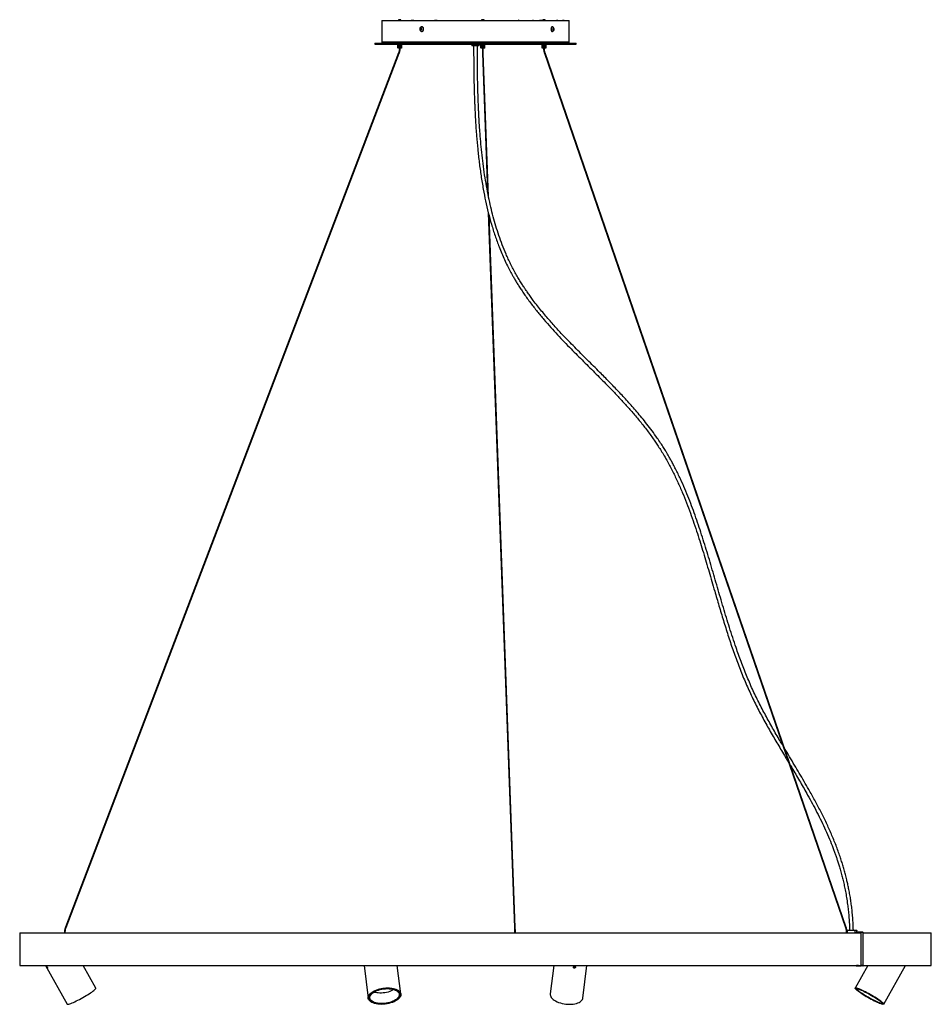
# Model space of a CAD drawing. Header units: millimetres. Extents: x 688 to 4438, y 540 to 4181.
# Tile 1 of 4: x 688 to 2161, y 540 to 2130. Entities that reach past the tile are written whole.
import ezdxf

# ---------------------------------------------------------------- set-up
doc = ezdxf.new("R2010")
doc.units = ezdxf.units.MM
doc.header["$LTSCALE"] = 20

msp = doc.modelspace()

# ---------------------------------------------------------------- linework, layer by layer
at = {"color": 7, "linetype": 'Continuous', "lineweight": 25}
for p, q in [((1273.3, 2128.6), (1273.3, 2093.8)), ((1273.3, 2128.6), (1548.9, 2128.6)), ((1277.9, 2128.7), (1277.9, 2128.6)), ((1277.9, 2128.7), (1320.7, 2128.7)), ((1300.4, 2129.7), (1300.4, 2128.7)), ((1300.6, 2129.7), (1300.4, 2129.7)), ((1304.4, 2129.7), (1300.6, 2129.7)), ((1304.4, 2128.7), (1304.4, 2129.7)), ((1320.7, 2128.7), (1363, 2128.7)), ((1335.4, 2114.5), (1336, 2115.8)), ((1336, 2115.8), (1337.1, 2115.9)), ((1336.7, 2115.8), (1336, 2115.8)), ((1336.2, 2114.5), (1336.4, 2115.1)), ((1336.4, 2115.1), (1336.7, 2115.8)), ((1336.7, 2115.8), (1337.2, 2115.8)), ((1337.1, 2115.9), (1337.8, 2114.7)), ((1337.9, 2118.4), (1337.7, 2118.4)), ((1363, 2128.7), (1358.5, 2128.6)), ((1363, 2128.7), (1528.4, 2128.7)), ((1434.6, 2129.7), (1434.6, 2128.7)), ((1438.6, 2129.7), (1434.6, 2129.7)), ((1438.6, 2128.7), (1438.6, 2129.7)), ((1494.9, 2128.8), (1494.5, 2128.8)), ((1494.5, 2128.8), (1494.5, 2128.7)), ((1494.9, 2128.8), (1494.9, 2128.7)), ((1495.1, 2128.7), (1494.9, 2128.8)), ((1517.5, 2128.8), (1517.4, 2128.7)), ((1517.9, 2128.8), (1517.5, 2128.8)), ((1517.9, 2128.8), (1517.9, 2128.7)), ((1518, 2128.7), (1517.9, 2128.8)), ((1528.4, 2128.7), (1558, 2128.7)), ((1533.4, 2129.7), (1533.4, 2128.7)), ((1537, 2129.7), (1533.4, 2129.7)), ((1537.4, 2129.7), (1537, 2129.7)), ((1537.4, 2128.7), (1537.4, 2129.7)), ((1548.9, 2128.6), (1576.3, 2128.6)), ((1549.2, 2118.4), (1548.9, 2118.4)), ((1549.9, 2114.2), (1550.1, 2115.6)), ((1550.1, 2115.6), (1550.9, 2116)), ((1550.1, 2115.4), (1550.1, 2115.5)), ((1550.1, 2115.5), (1550.1, 2115.4)), ((1550.1, 2115.4), (1550.4, 2114.9)), ((1550.9, 2116), (1551.5, 2114.9)), ((1558, 2128.7), (1555.9, 2128.6)), ((1558, 2128.7), (1565, 2128.7)), ((1565, 2128.7), (1565.1, 2128.7)), ((1565, 2128.6), (1565, 2128.7)), ((1565.1, 2128.6), (1565.1, 2128.7)), ((1567.9, 2128.7), (1565.1, 2128.7)), ((1567.9, 2128.7), (1571.5, 2128.7)), ((1567.9, 2128.6), (1567.9, 2128.7)), ((1571.5, 2128.7), (1571.6, 2128.7)), ((1571.5, 2128.7), (1571.5, 2128.6)), ((1571.6, 2128.6), (1571.6, 2128.7)), ((1576.3, 2093.8), (1576.3, 2128.6)), ((1336.1, 2113.3), (1335.4, 2114.5)), ((1336.2, 2114.5), (1335.4, 2114.5)), ((1337.3, 2113.4), (1336.1, 2113.3)), ((1336.5, 2113.9), (1336.2, 2114.5)), ((1336.8, 2113.3), (1336.5, 2113.9)), ((1337.8, 2114.7), (1337.3, 2113.4)), ((1337.7, 2110.8), (1337.9, 2110.8)), ((1548.9, 2110.8), (1549.2, 2110.8)), ((1550.5, 2113.2), (1549.9, 2114.2)), ((1550.3, 2114.2), (1550.2, 2113.6)), ((1550.4, 2114.9), (1550.3, 2114.2)), ((1550.3, 2113.5), (1551.3, 2113.5)), ((1550.4, 2114.9), (1551.5, 2114.9)), ((1551.3, 2113.5), (1550.5, 2113.2)), ((1551.5, 2114.9), (1551.3, 2113.5)), ((1262.3, 2091.6), (1262.3, 2090.4)), ((1262.3, 2091.6), (1557.9, 2091.6)), ((1262.3, 2090.4), (1557.9, 2090.4)), ((1273.3, 2093.8), (1548.9, 2093.8)), ((1299.4, 2090.4), (1299.4, 2084.1)), ((1299.4, 2084.1), (1299.4, 2090.4)), ((1299.4, 2084.1), (1299.6, 2083.9)), ((1299.6, 2083.9), (1299.4, 2084.1)), ((1299.4, 2084.1), (1299.5, 2084.1)), ((1299.5, 2090.4), (1299.5, 2084.1)), ((1299.5, 2084.1), (1299.5, 2090.4)), ((1299.5, 2084.1), (1299.7, 2083.9)), ((1299.7, 2083.9), (1299.5, 2084.1)), ((1299.5, 2084.1), (1299.6, 2084.1)), ((1299.6, 2084.1), (1299.6, 2090.4)), ((1299.6, 2084.1), (1299.9, 2083.9)), ((1299.6, 2084), (1299.8, 2083.7)), ((1299.8, 2090.4), (1299.8, 2084.1)), ((1299.9, 2083.9), (1299.8, 2084.1)), ((1299.8, 2084.1), (1299.9, 2084.1)), ((1305, 2083.7), (1299.8, 2083.7)), ((1299.9, 2084.1), (1299.9, 2090.4)), ((1299.9, 2084.1), (1300.1, 2083.9)), ((1300.1, 2090.4), (1300.1, 2084.1)), ((1300.1, 2084.1), (1300.2, 2084.1)), ((1300.1, 2083.9), (1300.1, 2084.1)), ((1300.2, 2084.1), (1300.2, 2090.4)), ((1300.2, 2084.1), (1300.5, 2083.9)), ((1300.5, 2090.4), (1300.5, 2084.1)), ((1300.5, 2090.4), (1300.5, 2083.9)), ((1300.5, 2083.9), (1300.5, 2084.1)), ((1300.5, 2084.1), (1300.6, 2084.1)), ((1300.6, 2084.1), (1300.6, 2090.4)), ((1300.6, 2084.1), (1300.9, 2083.9)), ((1300.9, 2090.4), (1300.9, 2083.9)), ((1300.9, 2083.9), (1301, 2084.1)), ((1301, 2090.4), (1301, 2084.1)), ((1301, 2084.1), (1301.1, 2084.1)), ((1301.1, 2084.1), (1301.1, 2090.4)), ((1301.1, 2084.1), (1301.4, 2083.9)), ((1301.4, 2090.4), (1301.4, 2083.9)), ((1301.4, 2083.9), (1301.5, 2084.1)), ((1301.5, 2090.4), (1301.5, 2084.1)), ((1301.5, 2084.1), (1301.7, 2084.1)), ((1301.7, 2084.1), (1301.7, 2090.4)), ((1301.7, 2084.1), (1301.9, 2083.9)), ((1301.8, 2083.7), (1301.8, 2083.6)), ((1301.9, 2083.6), (1301.8, 2083.6)), ((1301.9, 2090.4), (1301.9, 2083.9)), ((1301.9, 2083.9), (1302.1, 2084.1)), ((1303, 2083.6), (1301.9, 2083.6)), ((1302.1, 2090.4), (1302.1, 2084.1)), ((1302.1, 2084.1), (1302.3, 2084.1)), ((1302.3, 2084.1), (1302.3, 2090.4)), ((1302.3, 2084.1), (1302.5, 2083.9)), ((1302.5, 2090.4), (1302.5, 2083.9)), ((1302.5, 2083.9), (1302.7, 2084.1)), ((1302.7, 2090.4), (1302.7, 2084.1)), ((1302.7, 2084.1), (1302.9, 2084.1)), ((1302.9, 2084.1), (1302.9, 2090.4)), ((1302.9, 2084.1), (1303, 2083.9)), ((1303, 2090.4), (1303, 2083.9)), ((1303, 2083.9), (1303.3, 2084.1)), ((1303, 2083.6), (1303, 2083.7)), ((1303.3, 2090.4), (1303.3, 2084.1)), ((1303.3, 2084.1), (1303.4, 2084.1)), ((1303.4, 2084.1), (1303.4, 2090.4)), ((1303.4, 2084.1), (1303.5, 2083.9)), ((1303.5, 2090.4), (1303.5, 2083.9)), ((1303.5, 2083.9), (1303.8, 2084.1)), ((1303.8, 2090.4), (1303.8, 2084.1)), ((1303.8, 2084.1), (1304, 2084.1)), ((1304, 2084.1), (1304, 2090.4)), ((1304, 2090.4), (1304, 2083.9)), ((1304, 2084.1), (1304, 2083.9)), ((1304, 2083.9), (1304.3, 2084.1)), ((1304.3, 2090.4), (1304.3, 2084.1)), ((1304.3, 2084.1), (1304.4, 2084.1)), ((1304.4, 2084.1), (1304.4, 2090.4)), ((1304.4, 2084.1), (1304.4, 2083.9)), ((1304.4, 2083.9), (1304.7, 2084.1)), ((1304.7, 2090.4), (1304.7, 2084.1)), ((1304.7, 2084.1), (1304.8, 2084.1)), ((1304.8, 2084.1), (1304.8, 2090.4)), ((1304.8, 2084.1), (1304.8, 2083.9)), ((1304.8, 2083.9), (1305.1, 2084.1)), ((1305.1, 2084.1), (1305, 2083.9)), ((1305, 2083.9), (1305.3, 2084.1)), ((1305, 2083.7), (1305.3, 2084)), ((1305.1, 2090.4), (1305.1, 2084.1)), ((1305.1, 2084.1), (1305.1, 2090.4)), ((1305.1, 2084.1), (1305.1, 2084.1)), ((1305.3, 2084.1), (1305.2, 2083.9)), ((1305.2, 2083.9), (1305.4, 2084.1)), ((1305.3, 2090.4), (1305.3, 2084.1)), ((1305.3, 2084.1), (1305.3, 2090.4)), ((1305.3, 2084.1), (1305.3, 2084.1)), ((1305.4, 2084.1), (1305.3, 2084)), ((1305.4, 2090.4), (1305.4, 2084.1)), ((1305.4, 2084.1), (1305.4, 2090.4)), ((1305.4, 2084.1), (1305.4, 2084.1)), ((1418.8, 2090.4), (1418.8, 2087.4)), ((1430.8, 2087.4), (1418.8, 2087.4)), ((1430.8, 2087.4), (1430.8, 2090.4)), ((1433.6, 2084.1), (1433.6, 2090.4)), ((1433.6, 2090.4), (1433.6, 2084.1)), ((1433.6, 2084.1), (1433.6, 2090.4)), ((1433.6, 2084.1), (1434, 2083.7)), ((1433.6, 2084.1), (1433.8, 2083.9)), ((1433.8, 2083.9), (1433.6, 2084.1)), ((1433.6, 2084.1), (1433.6, 2084.1)), ((1433.6, 2084.1), (1433.9, 2083.9)), ((1433.7, 2090.4), (1433.7, 2084.1)), ((1433.9, 2083.9), (1433.7, 2084.1)), ((1433.7, 2084.1), (1433.8, 2084.1)), ((1433.8, 2084.1), (1433.8, 2090.4)), ((1433.8, 2084.1), (1434.1, 2083.9)), ((1434, 2090.4), (1434, 2084.1)), ((1434.1, 2083.9), (1434, 2084.1)), ((1434, 2084.1), (1434.1, 2084.1)), ((1436.3, 2083.7), (1434, 2083.7)), ((1434.1, 2084.1), (1434.1, 2090.4)), ((1434.1, 2084.1), (1434.4, 2083.9)), ((1434.3, 2090.4), (1434.3, 2084.1)), ((1434.4, 2083.9), (1434.3, 2084.1)), ((1434.3, 2084.1), (1434.5, 2084.1)), ((1434.5, 2084.1), (1434.5, 2090.4)), ((1434.5, 2084.1), (1434.7, 2083.9)), ((1434.7, 2090.4), (1434.7, 2083.9)), ((1434.7, 2083.9), (1434.8, 2084.1)), ((1434.8, 2090.4), (1434.8, 2084.1)), ((1434.8, 2084.1), (1434.9, 2084.1)), ((1434.9, 2084.1), (1434.9, 2090.4)), ((1434.9, 2084.1), (1435.2, 2083.9)), ((1435.2, 2090.4), (1435.2, 2083.9)), ((1435.2, 2083.9), (1435.3, 2084.1)), ((1435.3, 2090.4), (1435.3, 2084.1)), ((1435.3, 2084.1), (1435.4, 2084.1)), ((1435.4, 2084.1), (1435.4, 2090.4)), ((1435.4, 2084.1), (1435.7, 2083.9)), ((1435.7, 2090.4), (1435.7, 2083.9)), ((1435.7, 2083.9), (1435.8, 2084.1)), ((1435.8, 2090.4), (1435.8, 2084.1)), ((1435.8, 2084.1), (1436, 2084.1)), ((1436, 2084.1), (1436, 2090.4)), ((1436, 2084.1), (1436.2, 2083.9)), ((1436, 2083.7), (1436, 2083.6)), ((1437.2, 2083.6), (1436, 2083.6)), ((1436.2, 2090.4), (1436.2, 2083.9)), ((1436.2, 2083.9), (1436.4, 2084.1)), ((1439.2, 2083.7), (1436.3, 2083.7)), ((1436.4, 2090.4), (1436.4, 2084.1)), ((1436.4, 2084.1), (1436.6, 2084.1)), ((1436.6, 2084.1), (1436.6, 2090.4)), ((1436.6, 2084.1), (1436.8, 2083.9)), ((1436.8, 2090.4), (1436.8, 2083.9)), ((1436.8, 2083.9), (1437, 2084.1)), ((1437, 2090.4), (1437, 2084.1)), ((1437, 2084.1), (1437.2, 2084.1)), ((1437.2, 2084.1), (1437.2, 2090.4)), ((1437.2, 2084.1), (1437.3, 2083.9)), ((1437.2, 2083.6), (1437.2, 2083.7)), ((1437.3, 2090.4), (1437.3, 2083.9)), ((1437.3, 2083.9), (1437.6, 2084.1)), ((1437.6, 2090.4), (1437.6, 2084.1)), ((1437.6, 2084.1), (1437.7, 2084.1)), ((1437.7, 2084.1), (1437.7, 2090.4)), ((1437.7, 2084.1), (1437.8, 2083.9)), ((1437.8, 2090.4), (1437.8, 2083.9)), ((1437.8, 2083.9), (1438.1, 2084.1)), ((1438.1, 2090.4), (1438.1, 2084.1)), ((1438.1, 2084.1), (1438.3, 2084.1)), ((1438.3, 2084.1), (1438.3, 2090.4)), ((1438.3, 2090.4), (1438.3, 2083.9)), ((1438.3, 2084.1), (1438.3, 2083.9)), ((1438.3, 2083.9), (1438.6, 2084.1)), ((1438.6, 2090.4), (1438.6, 2084.1)), ((1438.6, 2084.1), (1438.7, 2084.1)), ((1438.7, 2084.1), (1438.7, 2090.4)), ((1438.7, 2084.1), (1438.7, 2083.9)), ((1438.7, 2083.9), (1439, 2084.1)), ((1439, 2090.4), (1439, 2084.1)), ((1439, 2084.1), (1439.1, 2084.1)), ((1439.1, 2084.1), (1439, 2083.9)), ((1439, 2083.9), (1439.3, 2084.1)), ((1439.1, 2084.1), (1439.1, 2090.4)), ((1439.2, 2083.7), (1439.6, 2084.1)), ((1439.3, 2084.1), (1439.2, 2083.9)), ((1439.2, 2083.9), (1439.5, 2084.1)), ((1439.3, 2090.4), (1439.3, 2084.1)), ((1439.3, 2084.1), (1439.3, 2090.4)), ((1439.3, 2084.1), (1439.3, 2084.1)), ((1439.5, 2084.1), (1439.3, 2083.9)), ((1439.3, 2083.9), (1439.5, 2084.1)), ((1439.5, 2090.4), (1439.5, 2084.1)), ((1439.5, 2084.1), (1439.5, 2090.4)), ((1439.5, 2090.4), (1439.5, 2084.1)), ((1439.5, 2084.1), (1439.5, 2084.1)), ((1439.5, 2084.1), (1439.6, 2084.1)), ((1439.6, 2084.1), (1439.6, 2090.4)), ((1532.4, 2090.4), (1532.4, 2084.1)), ((1532.4, 2084.1), (1532.4, 2090.4)), ((1532.4, 2090.4), (1532.4, 2084.1)), ((1532.4, 2084.1), (1532.8, 2083.7)), ((1532.4, 2084.1), (1532.4, 2084.1)), ((1532.4, 2084.1), (1532.4, 2084.1)), ((1532.4, 2084.1), (1532.6, 2083.9)), ((1532.6, 2083.9), (1532.4, 2084.1)), ((1532.4, 2084.1), (1532.5, 2084.1)), ((1532.5, 2084.1), (1532.5, 2090.4)), ((1532.5, 2084.1), (1532.7, 2083.9)), ((1532.6, 2090.4), (1532.6, 2084.1)), ((1532.7, 2083.9), (1532.6, 2084.1)), ((1532.6, 2084.1), (1532.7, 2084.1)), ((1532.7, 2084.1), (1532.7, 2090.4)), ((1532.7, 2084.1), (1533, 2083.9)), ((1538, 2083.7), (1532.8, 2083.7)), ((1532.9, 2090.4), (1532.9, 2084.1)), ((1533, 2083.9), (1532.9, 2084.1)), ((1532.9, 2084.1), (1533, 2084.1)), ((1533, 2084.1), (1533, 2090.4)), ((1533, 2084.1), (1533.3, 2083.9)), ((1533.3, 2090.4), (1533.3, 2084.1)), ((1533.3, 2083.9), (1533.3, 2084.1)), ((1533.3, 2084.1), (1533.4, 2084.1)), ((1533.4, 2084.1), (1533.4, 2090.4)), ((1533.4, 2084.1), (1533.7, 2083.9)), ((1533.7, 2090.4), (1533.7, 2084.1)), ((1533.7, 2090.4), (1533.7, 2083.9)), ((1533.7, 2083.9), (1533.7, 2084.1)), ((1533.7, 2084.1), (1533.9, 2084.1)), ((1533.9, 2084.1), (1533.9, 2090.4)), ((1533.9, 2084.1), (1534.2, 2083.9)), ((1534.2, 2090.4), (1534.2, 2083.9)), ((1534.2, 2083.9), (1534.3, 2084.1)), ((1534.3, 2090.4), (1534.3, 2084.1)), ((1534.3, 2084.1), (1534.5, 2084.1)), ((1534.5, 2084.1), (1534.5, 2090.4)), ((1534.5, 2084.1), (1534.7, 2083.9)), ((1534.7, 2090.4), (1534.7, 2083.9)), ((1534.7, 2083.9), (1534.8, 2084.1)), ((1534.8, 2090.4), (1534.8, 2084.1)), ((1534.8, 2084.1), (1535, 2084.1)), ((1534.8, 2083.7), (1534.8, 2083.6)), ((1535.9, 2083.6), (1534.8, 2083.6)), ((1535, 2084.1), (1535, 2090.4)), ((1535, 2084.1), (1535.2, 2083.9)), ((1535.2, 2090.4), (1535.2, 2083.9)), ((1535.2, 2083.9), (1535.4, 2084.1)), ((1535.4, 2090.4), (1535.4, 2084.1)), ((1535.4, 2084.1), (1535.6, 2084.1)), ((1535.6, 2084.1), (1535.6, 2090.4)), ((1535.6, 2084.1), (1535.8, 2083.9)), ((1535.8, 2090.4), (1535.8, 2083.9)), ((1535.8, 2083.9), (1536, 2084.1)), ((1536, 2083.6), (1535.9, 2083.6)), ((1536, 2090.4), (1536, 2084.1)), ((1536, 2084.1), (1536.2, 2084.1)), ((1536, 2083.6), (1536, 2083.7)), ((1536.2, 2084.1), (1536.2, 2090.4)), ((1536.2, 2084.1), (1536.3, 2083.9)), ((1536.3, 2090.4), (1536.3, 2083.9)), ((1536.3, 2083.9), (1536.6, 2084.1)), ((1536.6, 2090.4), (1536.6, 2084.1)), ((1536.6, 2084.1), (1536.7, 2084.1)), ((1536.7, 2084.1), (1536.7, 2090.4)), ((1536.7, 2084.1), (1536.8, 2083.9)), ((1536.8, 2090.4), (1536.8, 2083.9)), ((1536.8, 2083.9), (1537.1, 2084.1)), ((1537.1, 2090.4), (1537.1, 2084.1)), ((1537.1, 2084.1), (1537.2, 2084.1)), ((1537.2, 2084.1), (1537.2, 2090.4)), ((1537.2, 2090.4), (1537.2, 2083.9)), ((1537.2, 2084.1), (1537.2, 2083.9)), ((1537.2, 2083.9), (1537.5, 2084.1)), ((1537.5, 2090.4), (1537.5, 2084.1)), ((1537.5, 2084.1), (1537.7, 2084.1)), ((1537.7, 2084.1), (1537.6, 2083.9)), ((1537.6, 2083.9), (1537.9, 2084.1)), ((1537.7, 2084.1), (1537.7, 2090.4)), ((1537.9, 2090.4), (1537.9, 2084.1)), ((1537.9, 2084.1), (1538, 2084.1)), ((1538, 2084.1), (1537.9, 2083.9)), ((1537.9, 2083.9), (1538.2, 2084.1)), ((1538, 2084.1), (1538, 2090.4)), ((1538, 2083.7), (1538.3, 2084.1)), ((1538.2, 2084.1), (1538.1, 2083.9)), ((1538.1, 2083.9), (1538.3, 2084.1)), ((1538.2, 2090.4), (1538.2, 2084.1)), ((1538.2, 2084.1), (1538.2, 2090.4)), ((1538.2, 2084.1), (1538.2, 2084.1)), ((1538.4, 2084.1), (1538.2, 2083.9)), ((1538.2, 2083.9), (1538.4, 2084.1)), ((1538.3, 2090.4), (1538.3, 2084.1)), ((1538.3, 2084.1), (1538.4, 2084.1)), ((1538.4, 2084.1), (1538.4, 2090.4)), ((1538.4, 2090.4), (1538.4, 2084.1)), ((1548.9, 2093.8), (1576.3, 2093.8)), ((1557.9, 2091.6), (1587.3, 2091.6)), ((1557.9, 2090.4), (1587.3, 2090.4)), ((1587.3, 2090.4), (1587.3, 2091.6)), ((1300.5, 2076.1), (762.2, 663.9)), ((763.3, 663.4), (1301.6, 2075.7)), ((1436.1, 2075.9), (1444.3, 1851.8)), ((1445.8, 1844.1), (1437.3, 2075.9)), ((1536.1, 2075.7), (2022.6, 663.4)), ((2023.7, 663.8), (1537.2, 2076.1)), ((1445.5, 1818), (1487.8, 663.6)), ((1489, 663.7), (1446.9, 1812.9)), ((688.3, 655), (688.3, 602.4)), ((688.3, 655), (2047.8, 655)), ((688.5, 655.2), (2047.8, 655.2)), ((760.8, 655.9), (760.8, 655.2)), ((760.8, 655.9), (760.8, 655.9)), ((762, 655.9), (760.8, 655.9)), ((762, 655.2), (762, 655.9)), ((1488, 655.9), (1488, 655.2)), ((1489.2, 655.9), (1488, 655.9)), ((1489.2, 655.2), (1489.2, 655.9)), ((2023.8, 655.9), (2023.8, 655.2)), ((2024.9, 655.9), (2023.8, 655.9)), ((2025, 655.9), (2024.9, 655.9)), ((2025, 655.2), (2025, 655.9)), ((2025.4, 658.8), (2025.4, 655.2)), ((2037.7, 659.3), (2040.8, 659.3)), ((2041, 658.8), (2038.1, 658.8)), ((2038.1, 655.2), (2038.1, 658.8)), ((2040.2, 655.3), (2040, 655.3)), ((2040, 655.3), (2040, 655.2)), ((2043.4, 655.3), (2040.2, 655.3)), ((2040.2, 655.3), (2040.2, 655.2)), ((2040.4, 655.8), (2040.4, 655.5)), ((2047.6, 655.8), (2040.4, 655.8)), ((2047.6, 655.5), (2040.4, 655.5)), ((2041, 655.8), (2041, 658.8)), ((2043.4, 655.3), (2043.4, 655.2)), ((2047.6, 655.5), (2047.6, 655.8)), ((2050.8, 655.8), (2047.6, 655.8)), ((2047.8, 602.1), (2047.8, 655.3)), ((2048, 655.3), (2047.8, 655.3)), ((2048, 602.1), (2048, 655.3)), ((2051.2, 655.3), (2048, 655.3)), ((2051.2, 602.1), (2051.2, 655.3)), ((2051.2, 655.2), (2161.1, 655.2)), ((2051.2, 655), (2161.3, 655)), ((2161.3, 602.4), (2161.3, 655)), ((688.3, 602.4), (2047.8, 602.4)), ((688.5, 602.2), (2047.8, 602.2)), ((730, 602.2), (765.2, 539.8)), ((811.4, 565.8), (790.9, 602.2)), ((1244.7, 602.2), (1251.6, 549.4)), ((1304.1, 556.2), (1298.1, 602.2)), ((1551.4, 602.2), (1545.5, 556.2)), ((1598, 549.4), (1604.9, 602.2)), ((2058.7, 602.2), (2038.2, 565.8)), ((2040, 602.2), (2040, 602.1)), ((2040, 602.1), (2040.2, 602.1)), ((2040.2, 602.2), (2040.2, 602.1)), ((2043.4, 602.1), (2040.2, 602.1)), ((2040.4, 601.9), (2040.4, 601.6)), ((2040.4, 601.9), (2047.6, 601.9)), ((2040.4, 601.6), (2047.6, 601.6)), ((2043.4, 602.2), (2043.4, 602.1)), ((2047.6, 601.6), (2047.6, 601.9)), ((2050.8, 601.6), (2047.6, 601.6)), ((2047.8, 602.1), (2048, 602.1)), ((2051.2, 602.1), (2048, 602.1)), ((2051.2, 602.4), (2161.3, 602.4)), ((2051.2, 602.2), (2161.1, 602.2)), ((2084.4, 539.8), (2119.5, 602.2)), ((1302.9, 556), (1302.7, 557.6)), ((2039.4, 565.5), (2039.2, 565.2)), ((1252.5, 551.1), (1252.7, 549.5)), ((2083.3, 540.4), (2083.5, 540.7))]:
    msp.add_line(p, q, dxfattribs=at)
at = {"color": 7, "linetype": 'Continuous', "lineweight": 25, "flags": 128}
for points in [[(1338, 2113.8), (1338.2, 2114.5), (1338.1, 2115.2), (1337.8, 2115.8), (1337.3, 2116.3), (1336.7, 2116.5), (1336.1, 2116.4), (1335.6, 2116), (1335.2, 2115.4), (1335.1, 2114.7), (1335.2, 2113.9), (1335.5, 2113.3), (1336, 2112.9), (1336.6, 2112.7), (1337.2, 2112.8), (1337.7, 2113.2), (1338, 2113.8)], [(1340.5, 2112.9), (1340.8, 2114.1), (1340.7, 2115.3), (1340.4, 2116.4), (1339.8, 2117.3), (1339, 2118), (1338.1, 2118.3), (1337.1, 2118.3), (1336.2, 2117.9), (1335.4, 2117.2), (1335.3, 2117)], [(1340.7, 2112.9), (1341, 2114.1), (1340.9, 2115.3), (1340.6, 2116.4), (1340, 2117.3), (1339.2, 2118), (1338.3, 2118.3), (1337.9, 2118.4)], [(1548.9, 2118.4), (1548.8, 2118.4), (1548.1, 2118.1), (1547.5, 2117.6), (1547.1, 2116.7), (1546.8, 2115.6), (1546.7, 2114.4), (1546.8, 2113.3), (1547.2, 2112.2), (1547.7, 2111.4), (1548.3, 2110.9), (1548.9, 2110.8)], [(1550, 2118.1), (1549.8, 2118.2), (1549.1, 2118.4), (1548.5, 2118.1), (1547.9, 2117.6), (1547.4, 2116.7), (1547.1, 2115.6), (1547, 2114.4), (1547.2, 2113.3), (1547.5, 2112.2), (1548, 2111.4), (1548.6, 2110.9), (1549.3, 2110.8), (1549.9, 2111), (1550, 2111.1)], [(1551.7, 2114), (1551.8, 2114.8), (1551.6, 2115.5), (1551.4, 2116.1), (1551, 2116.4), (1550.6, 2116.5), (1550.2, 2116.2), (1549.8, 2115.8), (1549.6, 2115.1), (1549.6, 2114.4), (1549.7, 2113.6), (1550, 2113.1), (1550.4, 2112.7), (1550.8, 2112.7), (1551.2, 2112.9), (1551.5, 2113.4), (1551.7, 2114)], [(1300.5, 2076.1), (1300.5, 2076.1), (1300.5, 2076.1)], [(1437.3, 2075.9), (1437.3, 2075.9), (1437.2, 2075.8), (1437.1, 2075.7), (1436.9, 2075.7), (1436.7, 2075.7), (1436.4, 2075.7), (1436.3, 2075.7), (1436.1, 2075.8), (1436.1, 2075.9)], [(1537.1, 2076.1), (1537, 2076.1), (1536.8, 2076.1), (1536.5, 2076), (1536.3, 2075.9), (1536.2, 2075.8), (1536.1, 2075.7), (1536.1, 2075.7)], [(1537.2, 2076.1), (1537.2, 2076.1), (1537.1, 2076.1)], [(762.3, 663.9), (762.2, 663.9), (762.2, 663.9)], [(1489, 663.7), (1489, 663.7), (1489, 663.6), (1488.9, 663.5), (1488.7, 663.4), (1488.4, 663.4), (1488.2, 663.4), (1488, 663.5), (1487.9, 663.5), (1487.8, 663.6)], [(2023.6, 663.9), (2023.4, 663.9), (2023.2, 663.8), (2023, 663.7), (2022.8, 663.7), (2022.6, 663.6), (2022.6, 663.5), (2022.6, 663.4)], [(2023.7, 663.8), (2023.7, 663.8), (2023.6, 663.9)], [(765.2, 539.8), (765.4, 539.6), (765.9, 539.5), (766.8, 539.6), (767.9, 539.9), (769.3, 540.3), (771, 540.9), (772.9, 541.7), (775, 542.6), (777.3, 543.7), (779.7, 544.9), (782.3, 546.2), (784.9, 547.5), (787.6, 549), (790.3, 550.5), (792.9, 552), (795.5, 553.6), (798, 555.1), (800.4, 556.6), (802.6, 558), (804.6, 559.4), (806.4, 560.7), (808, 561.9), (809.2, 562.9), (810.2, 563.9), (810.9, 564.6), (811.3, 565.2), (811.4, 565.7), (811.4, 565.8)], [(1283, 566), (1286, 565.9), (1288.8, 565.7), (1291.5, 565.2), (1294, 564.6), (1296.3, 563.9), (1298.4, 562.9), (1300.2, 561.9), (1301.6, 560.7), (1302.8, 559.4), (1303.6, 558), (1304.1, 556.6), (1304.2, 555.1), (1303.9, 553.6), (1303.3, 552), (1302.4, 550.5), (1301.1, 549), (1299.5, 547.5), (1297.6, 546.2), (1295.5, 544.9), (1293.1, 543.7), (1290.5, 542.6), (1287.7, 541.7), (1284.8, 540.9), (1281.8, 540.3), (1278.8, 539.9), (1275.7, 539.6), (1272.7, 539.5), (1269.7, 539.6), (1266.9, 539.9), (1264.2, 540.3), (1261.6, 540.9), (1259.3, 541.7), (1257.3, 542.6), (1255.5, 543.7), (1254, 544.9), (1252.9, 546.2), (1252.1, 547.5), (1251.6, 549), (1251.5, 550.5), (1251.8, 552), (1252.4, 553.6), (1253.3, 555.1), (1254.6, 556.6), (1256.2, 558), (1258.1, 559.4), (1260.2, 560.7), (1262.6, 561.9), (1265.2, 562.9), (1268, 563.9), (1270.9, 564.6), (1273.9, 565.2), (1276.9, 565.7), (1280, 565.9), (1283, 566)], [(1272.9, 540), (1275.8, 540.1), (1278.8, 540.4), (1281.8, 540.8), (1284.8, 541.4), (1287.6, 542.2), (1290.3, 543.1), (1292.8, 544.2), (1295.1, 545.4), (1297.2, 546.6), (1299, 548), (1300.5, 549.4), (1301.7, 550.9), (1302.5, 552.4), (1303, 553.9), (1303.2, 555.4), (1303, 556.9), (1302.4, 558.3), (1301.5, 559.6), (1300.3, 560.8), (1298.7, 561.9), (1296.9, 562.9), (1294.7, 563.8), (1292.4, 564.5), (1289.8, 565), (1287.1, 565.3), (1284.3, 565.5), (1281.3, 565.5), (1278.3, 565.3), (1275.3, 565), (1272.4, 564.5), (1269.5, 563.8), (1266.7, 562.9), (1264.1, 561.9), (1261.7, 560.8), (1259.5, 559.6), (1257.5, 558.3), (1255.9, 556.9), (1254.5, 555.4), (1253.5, 553.9), (1252.9, 552.4), (1252.5, 550.9), (1252.6, 549.4), (1252.9, 548), (1253.7, 546.6), (1254.8, 545.4), (1256.1, 544.2), (1257.9, 543.1), (1259.8, 542.2), (1262.1, 541.4), (1264.5, 540.8), (1267.2, 540.4), (1270, 540.1), (1272.9, 540)], [(1282.8, 565.4), (1285.6, 565.3), (1288.4, 565.1), (1291, 564.6), (1293.5, 564), (1295.7, 563.3), (1297.7, 562.4), (1299.4, 561.3), (1300.7, 560.2), (1301.8, 558.9), (1302.5, 557.5), (1302.9, 556.1), (1302.9, 554.7), (1302.6, 553.2), (1302, 551.7), (1300.9, 550.2), (1299.6, 548.7), (1298, 547.3), (1296, 546), (1293.9, 544.8), (1291.5, 543.7), (1288.9, 542.7), (1286.1, 541.9), (1283.3, 541.2), (1280.3, 540.7), (1277.3, 540.3), (1274.4, 540.2), (1271.5, 540.2), (1268.6, 540.3), (1265.9, 540.7), (1263.4, 541.2), (1261.1, 541.9), (1259, 542.7), (1257.1, 543.7), (1255.6, 544.8), (1254.4, 546), (1253.5, 547.3), (1252.9, 548.7), (1252.7, 550.2), (1252.8, 551.7), (1253.3, 553.2), (1254.2, 554.7), (1255.4, 556.1), (1256.8, 557.5), (1258.6, 558.9), (1260.7, 560.2), (1263, 561.3), (1265.5, 562.4), (1268.2, 563.3), (1271, 564), (1273.9, 564.6), (1276.8, 565.1), (1279.8, 565.3), (1282.8, 565.4)], [(1282.5, 564.8), (1285.3, 564.7), (1288.1, 564.4), (1290.6, 564), (1293, 563.4), (1295.2, 562.6), (1297, 561.7), (1298.6, 560.6), (1299.9, 559.4), (1300.9, 558.1), (1301.4, 556.8), (1301.7, 555.4), (1301.6, 553.9), (1301.1, 552.4), (1300.2, 550.9), (1299, 549.5), (1297.5, 548.1), (1295.7, 546.8), (1293.7, 545.6), (1291.4, 544.4), (1288.9, 543.4), (1286.2, 542.6), (1283.4, 541.9), (1280.5, 541.4), (1277.5, 541), (1274.6, 540.8), (1271.7, 540.8), (1268.9, 541), (1266.3, 541.4), (1263.8, 541.9), (1261.5, 542.6), (1259.5, 543.4), (1257.8, 544.4), (1256.4, 545.6), (1255.2, 546.8), (1254.5, 548.1), (1254.1, 549.5), (1254, 550.9), (1254.3, 552.4), (1255, 553.9), (1256, 555.4), (1257.3, 556.8), (1259, 558.1), (1260.9, 559.4), (1263.1, 560.6), (1265.5, 561.7), (1268.1, 562.6), (1270.9, 563.4), (1273.7, 564), (1276.7, 564.4), (1279.6, 564.7), (1282.5, 564.8)], [(1292.6, 563.5), (1292.5, 563.4), (1290.7, 562.2), (1288.6, 561.1), (1286.2, 560.2), (1283.8, 559.3), (1281.2, 558.6), (1278.4, 558.1), (1275.7, 557.8), (1273, 557.6), (1270.3, 557.6), (1267.7, 557.8), (1265.2, 558.1), (1262.9, 558.6), (1260.8, 559.3), (1260.8, 559.3)], [(2038.9, 566), (2039.8, 565.9), (2040.9, 565.7), (2042.3, 565.2), (2044, 564.6), (2045.9, 563.9), (2048, 562.9), (2050.3, 561.9), (2052.7, 560.7), (2055.3, 559.4), (2057.9, 558), (2060.6, 556.6), (2063.3, 555.1), (2065.9, 553.6), (2068.6, 552), (2071.1, 550.5), (2073.4, 549), (2075.6, 547.5), (2077.6, 546.2), (2079.4, 544.9), (2081, 543.7), (2082.3, 542.6), (2083.3, 541.7), (2084, 540.9), (2084.4, 540.3), (2084.4, 539.9), (2084.2, 539.6), (2083.7, 539.5), (2082.8, 539.6), (2081.7, 539.9), (2080.3, 540.3), (2078.6, 540.9), (2076.7, 541.7), (2074.6, 542.6), (2072.3, 543.7), (2069.9, 544.9), (2067.3, 546.2), (2064.7, 547.5), (2062, 549), (2059.3, 550.5), (2056.6, 552), (2054, 553.6), (2051.5, 555.1), (2049.2, 556.6), (2047, 558), (2045, 559.4), (2043.2, 560.7), (2041.6, 561.9), (2040.3, 562.9), (2039.3, 563.9), (2038.6, 564.6), (2038.2, 565.2), (2038.2, 565.7), (2038.4, 565.9), (2038.9, 566)], [(2082.8, 540), (2083.3, 540.1), (2083.6, 540.4), (2083.5, 540.8), (2083.1, 541.4), (2082.4, 542.2), (2081.3, 543.1), (2080.1, 544.2), (2078.5, 545.4), (2076.7, 546.6), (2074.7, 548), (2072.5, 549.4), (2070.1, 550.9), (2067.7, 552.4), (2065.1, 553.9), (2062.5, 555.4), (2059.8, 556.9), (2057.2, 558.3), (2054.7, 559.6), (2052.2, 560.8), (2049.9, 561.9), (2047.7, 562.9), (2045.7, 563.8), (2043.9, 564.5), (2042.4, 565), (2041.1, 565.3), (2040.2, 565.5), (2039.5, 565.5), (2039.1, 565.3), (2039, 565), (2039.3, 564.5), (2039.9, 563.8), (2040.7, 562.9), (2041.9, 561.9), (2043.3, 560.8), (2045, 559.6), (2046.9, 558.3), (2049, 556.9), (2051.3, 555.4), (2053.7, 553.9), (2056.2, 552.4), (2058.8, 550.9), (2061.4, 549.4), (2064.1, 548), (2066.7, 546.6), (2069.2, 545.4), (2071.6, 544.2), (2073.9, 543.1), (2075.9, 542.2), (2077.8, 541.4), (2079.5, 540.8), (2080.9, 540.4), (2082, 540.1), (2082.8, 540)], [(2039.9, 565.4), (2040.8, 565.3), (2041.9, 565.1), (2043.3, 564.6), (2044.9, 564), (2046.8, 563.3), (2048.8, 562.4), (2051.1, 561.3), (2053.5, 560.2), (2056, 558.9), (2058.5, 557.5), (2061.2, 556.1), (2063.8, 554.7), (2066.4, 553.2), (2068.9, 551.7), (2071.3, 550.2), (2073.5, 548.7), (2075.6, 547.3), (2077.5, 546), (2079.2, 544.8), (2080.6, 543.7), (2081.7, 542.7), (2082.6, 541.9), (2083.1, 541.2), (2083.4, 540.7), (2083.3, 540.3), (2082.9, 540.2), (2082.3, 540.2), (2081.3, 540.3), (2080.1, 540.7), (2078.5, 541.2), (2076.8, 541.9), (2074.8, 542.7), (2072.7, 543.7), (2070.3, 544.8), (2067.9, 546), (2065.3, 547.3), (2062.7, 548.7), (2060.1, 550.2), (2057.5, 551.7), (2055, 553.2), (2052.5, 554.7), (2050.2, 556.1), (2048, 557.5), (2046, 558.9), (2044.2, 560.2), (2042.7, 561.3), (2041.4, 562.4), (2040.4, 563.3), (2039.7, 564), (2039.3, 564.6), (2039.2, 565.1), (2039.4, 565.3), (2039.9, 565.4)], [(2041, 564.8), (2041.9, 564.7), (2043, 564.4), (2044.4, 564), (2046, 563.4), (2047.9, 562.6), (2050, 561.7), (2052.2, 560.6), (2054.6, 559.4), (2057.1, 558.1), (2059.7, 556.8), (2062.2, 555.4), (2064.8, 553.9), (2067.3, 552.4), (2069.7, 550.9), (2072, 549.5), (2074.2, 548.1), (2076.1, 546.8), (2077.8, 545.6), (2079.3, 544.4), (2080.5, 543.4), (2081.4, 542.6), (2082, 541.9), (2082.2, 541.4), (2082.2, 541), (2081.8, 540.8), (2081.2, 540.8), (2080.2, 541), (2079, 541.4), (2077.4, 541.9), (2075.7, 542.6), (2073.7, 543.4), (2071.5, 544.4), (2069.2, 545.6), (2066.7, 546.8), (2064.2, 548.1), (2061.6, 549.5), (2059.1, 550.9), (2056.5, 552.4), (2054.1, 553.9), (2051.7, 555.4), (2049.5, 556.8), (2047.4, 558.1), (2045.6, 559.4), (2044, 560.6), (2042.7, 561.7), (2041.6, 562.6), (2040.9, 563.4), (2040.5, 564), (2040.3, 564.4), (2040.5, 564.7), (2041, 564.8)], [(1545.5, 556.2), (1545.4, 555.1), (1545.7, 553.6), (1546.3, 552), (1547.2, 550.5), (1548.5, 549), (1550.1, 547.5), (1552, 546.2), (1554.1, 544.9), (1556.5, 543.7), (1559.1, 542.6), (1561.9, 541.7), (1564.8, 540.9), (1567.8, 540.3), (1570.8, 539.9), (1573.9, 539.6), (1576.9, 539.5), (1579.9, 539.6), (1582.7, 539.9), (1585.4, 540.3), (1587.9, 540.9), (1590.2, 541.7), (1592.3, 542.6), (1594.1, 543.7), (1595.5, 544.9), (1596.7, 546.2), (1597.5, 547.5), (1598, 549), (1598, 549.4)]]:
    msp.add_lwpolyline(points, dxfattribs=at)
at = {"color": 7, "linetype": 'Continuous', "lineweight": 25}
for centre, radius, start, end in [((1338.9, 2114.6), 4.32, 146.3602, 213.6398), ((1337.8, 2114.6), 1.48, 158.9321, 208.7405), ((1337.5, 2114.8), 1.07, 105.567, 161.4227), ((1547.5, 2114.6), 4.32, 350.6641, 54.3418), ((1548.4, 2114.6), 1.95, 349.7985, 26.4865), ((1337.7, 2113.7), 2.89, 212.3699, 344.397), ((1337.5, 2114.4), 1.05, 208.013, 250.4249), ((1337.7, 2113.9), 3.11, 272.8302, 342.573), ((1547.5, 2114.6), 4.32, 305.6582, 350.6641), ((1548.7, 2114.5), 1.65, 333.3035, 351.3734), ((1275.5, 2093.8), 2.2, 180, 270), ((1574.1, 2093.8), 2.2, 270, 0), ((1300.4, 2074.3), 1.84, 48.959, 84.9387), ((688.5, 655), 0.2, 90, 180), ((762.1, 662), 1.84, 48.959, 84.9387), ((2040.4, 655.4), 0.467, 95.0878, 184.3131), ((2040.4, 655.3), 0.187, 95.0878, 184.3131), ((2043.6, 655.3), 0.187, 95.0878, 184.3131), ((2047.6, 655.4), 0.467, 355.6869, 84.9122), ((2047.6, 655.3), 0.187, 355.6869, 84.9122), ((2050.8, 655.4), 0.467, 355.6869, 84.9122), ((2161.1, 655), 0.2, 0, 90), ((688.5, 602.4), 0.2, 180, 270), ((2040.4, 602.1), 0.467, 175.6869, 264.9122), ((2040.4, 602.1), 0.187, 175.6869, 264.9122), ((2043.6, 602.1), 0.187, 175.6869, 264.9122), ((2047.6, 602.1), 0.187, 275.0878, 4.3131), ((2047.6, 602.1), 0.467, 275.0878, 4.3131), ((2050.8, 602.1), 0.467, 275.0878, 4.3131), ((2161.1, 602.4), 0.2, 270, 0)]:
    msp.add_arc(centre, radius, start, end, dxfattribs=at)
for points, knots in [([(1324.9, 2128.6), (1324.9, 2128.6), (1323.4, 2128.7), (1322.1, 2128.7), (1320.7, 2128.7)], [0, 0, 0, 0, 0.010676, 1, 1, 1, 1]), ([(1532.7, 2128.6), (1532.6, 2128.6), (1531.3, 2128.7), (1529.8, 2128.7), (1528.4, 2128.7)], [0, 0, 0, 0, 0.010676, 1, 1, 1, 1]), ([(1301.8, 2083.6), (1301.8, 2083.2), (1301.8, 2082), (1301.5, 2079.9), (1301.1, 2077.8), (1300.6, 2076.6), (1300.5, 2076.1)], [0, 0, 0, 0, 0.1658737, 0.485192, 0.8046511, 1, 1, 1, 1]), ([(1301.6, 2075.7), (1301.7, 2076.1), (1302.2, 2077.3), (1302.7, 2079.4), (1303, 2081.6), (1303, 2083.1), (1303, 2083.6)], [0, 0, 0, 0, 0.165881, 0.477963, 0.790224, 1, 1, 1, 1]), ([(1421.8, 2087.4), (1421.8, 2082.4), (1421.8, 2072.7), (1421.9, 2058.7), (1422, 2045.7), (1422.2, 2033.7), (1422.5, 2022.8), (1422.7, 2012.9), (1423, 2004.1), (1423.3, 1996.3), (1423.8, 1983.7), (1424.7, 1965.7), (1426.3, 1942.8), (1428.3, 1920.4), (1430.7, 1898.8), (1433.7, 1877.4), (1437.1, 1856.7), (1441, 1836.9), (1445.4, 1817.9), (1450.5, 1799.2), (1456.3, 1780.7), (1461.9, 1765.2), (1467.1, 1752.3), (1471.5, 1742.2), (1476.1, 1732.6), (1480.7, 1723.8), (1484.7, 1716.4), (1488.3, 1710.3), (1491.5, 1704.8), (1495.1, 1699.2), (1499.1, 1693), (1505.2, 1683.9), (1513.7, 1672.2), (1524.4, 1658.5), (1535.3, 1645.4), (1546.3, 1632.9), (1557.2, 1620.9), (1568.2, 1609.4), (1582.2, 1595), (1599.4, 1577.8), (1619.8, 1557.5), (1637.4, 1539.8), (1652.2, 1524.5), (1664.1, 1511.7), (1676, 1498.4), (1687.9, 1484.5), (1697.7, 1472.2), (1705.3, 1462.1), (1710.7, 1454.6), (1715.6, 1447.6), (1720.2, 1440.7), (1724.9, 1433.3), (1729.9, 1425), (1736.3, 1413.8), (1743.7, 1399.8), (1751.6, 1383.1), (1759, 1366.4), (1765.7, 1349.7), (1772, 1333), (1777.8, 1316.4), (1784.9, 1295.1), (1793.1, 1269), (1802.2, 1238), (1810.5, 1209.3), (1818.2, 1183.1), (1825.3, 1159.4), (1832.7, 1135.8), (1840.5, 1112.3), (1848.9, 1089.2), (1857.9, 1066.3), (1867.7, 1044), (1878.2, 1022.2), (1889.4, 1000.9), (1901.1, 980), (1913.2, 959.4), (1923.1, 942.8), (1928.9, 933.1), (1930.7, 930.1)], [0, 0, 0, 0, 0.011095, 0.021445, 0.031046, 0.039895, 0.047992, 0.055215, 0.061715, 0.067496, 0.072562, 0.089754, 0.107433, 0.123497, 0.139568, 0.155626, 0.171674, 0.186253, 0.200818, 0.215366, 0.229927, 0.244759, 0.25323, 0.261829, 0.270266, 0.278011, 0.285055, 0.290098, 0.294892, 0.300173, 0.306023, 0.312448, 0.32679, 0.341064, 0.355085, 0.368851, 0.38235, 0.395565, 0.408687, 0.432755, 0.456827, 0.480886, 0.495321, 0.509745, 0.5243, 0.539194, 0.554334, 0.562308, 0.569652, 0.576375, 0.582592, 0.589346, 0.596895, 0.605244, 0.619404, 0.633416, 0.647283, 0.660885, 0.674202, 0.687291, 0.70037, 0.724364, 0.748384, 0.772406, 0.790797, 0.809178, 0.827558, 0.845921, 0.864274, 0.882612, 0.900937, 0.919152, 0.937365, 0.955594, 0.973834, 0.992081, 1, 1, 1, 1]), ([(1921.1, 957.9), (1919.6, 960.4), (1914.1, 969.6), (1904.8, 985.7), (1893.4, 1006.3), (1882.4, 1027.2), (1872.1, 1048.6), (1862.6, 1070.6), (1853.9, 1092.9), (1844.7, 1118.7), (1835.1, 1147.8), (1825.2, 1180.3), (1815.7, 1212.9), (1806.3, 1245.5), (1798.2, 1272.6), (1791.5, 1293.9), (1786.4, 1309.7), (1781, 1325.4), (1775.4, 1340.9), (1769.5, 1356.5), (1763, 1372.2), (1755.9, 1388.3), (1749.6, 1401.3), (1744.5, 1411.1), (1741.2, 1417.3), (1738.1, 1422.8), (1735.2, 1427.7), (1732.1, 1433), (1728.4, 1439), (1723.7, 1446.3), (1717.5, 1455.4), (1710.2, 1465.6), (1701.9, 1476.5), (1693.6, 1486.8), (1683.4, 1499.1), (1670.9, 1513.2), (1656, 1529.2), (1640.9, 1544.8), (1624, 1561.9), (1605.3, 1580.4), (1585, 1600.7), (1569.4, 1616.7), (1558.4, 1628.5), (1551.8, 1635.8), (1545.2, 1643.3), (1538.4, 1651.1), (1531.6, 1659.3), (1524.8, 1667.7), (1518.7, 1675.6), (1513.6, 1682.6), (1509.4, 1688.4), (1505.8, 1693.8), (1502.2, 1699.1), (1498.4, 1705), (1494.3, 1711.8), (1490, 1719.2), (1485.7, 1727), (1481.6, 1735.1), (1477.8, 1743.1), (1473.2, 1753.3), (1468, 1765.9), (1462.6, 1780.9), (1457.7, 1796.1), (1453.3, 1811.5), (1449.4, 1827.2), (1445.8, 1843.7), (1442.5, 1861), (1439.5, 1879), (1437, 1897.2), (1434.9, 1915.2), (1433.2, 1932.7), (1432.1, 1945.9), (1431.5, 1954.9), (1431.1, 1960.2), (1430.8, 1965.9), (1430.4, 1972.2), (1430, 1979.5), (1429.7, 1987.5), (1429.3, 1996.4), (1428.9, 2006.4), (1428.6, 2017.4), (1428.3, 2029.6), (1428.1, 2042.7), (1427.9, 2056.7), (1427.8, 2071.7), (1427.8, 2082.1), (1427.8, 2087.4)], [0, 0, 0, 0, 0.006836, 0.025242, 0.043628, 0.061994, 0.080335, 0.098692, 0.117075, 0.135487, 0.161298, 0.187131, 0.212975, 0.238828, 0.264665, 0.27735, 0.290026, 0.302695, 0.315356, 0.328029, 0.341119, 0.354789, 0.368967, 0.375108, 0.380676, 0.385675, 0.390104, 0.394158, 0.400182, 0.407167, 0.415122, 0.426688, 0.437947, 0.448838, 0.459354, 0.477796, 0.496258, 0.514732, 0.533225, 0.557879, 0.582538, 0.607191, 0.615488, 0.623806, 0.632338, 0.64111, 0.650116, 0.659348, 0.668376, 0.675129, 0.681081, 0.686241, 0.691182, 0.696936, 0.703515, 0.710471, 0.717893, 0.725158, 0.732249, 0.739173, 0.751843, 0.764227, 0.776615, 0.789022, 0.801444, 0.813873, 0.827806, 0.841752, 0.855709, 0.86965, 0.883059, 0.89569, 0.899683, 0.903588, 0.907779, 0.912606, 0.918075, 0.924188, 0.930949, 0.938362, 0.946832, 0.956023, 0.965937, 0.976573, 0.98793, 1, 1, 1, 1]), ([(1436, 2083.6), (1436, 2083.2), (1436, 2081.9), (1436, 2079.8), (1436, 2077.6), (1436.1, 2076.4), (1436.1, 2075.9)], [0, 0, 0, 0, 0.16584, 0.481538, 0.797414, 1, 1, 1, 1]), ([(1437.3, 2075.9), (1437.3, 2076.3), (1437.2, 2077.5), (1437.2, 2079.5), (1437.2, 2081.7), (1437.2, 2083.1), (1437.2, 2083.6)], [0, 0, 0, 0, 0.165833, 0.481405, 0.797208, 1, 1, 1, 1]), ([(1534.8, 2083.6), (1534.8, 2083.2), (1534.8, 2081.9), (1535, 2079.7), (1535.5, 2077.5), (1535.9, 2076.2), (1536.1, 2075.7)], [0, 0, 0, 0, 0.165816, 0.478906, 0.792178, 1, 1, 1, 1]), ([(1537.2, 2076.1), (1537.1, 2076.5), (1536.7, 2077.6), (1536.3, 2079.7), (1536, 2081.8), (1536, 2083.1), (1536, 2083.6)], [0, 0, 0, 0, 0.1658, 0.484301, 0.802937, 1, 1, 1, 1]), ([(2035.3, 659.3), (2035.3, 659.8), (2035.2, 664), (2034.8, 671.7), (2034.1, 682.2), (2033.2, 691.9), (2032.1, 701), (2030.8, 709.8), (2029.4, 718.3), (2027.8, 726.6), (2026.2, 734), (2024.5, 741.3), (2022.7, 748.9), (2020.5, 756.8), (2018.2, 764.5), (2015.8, 772.4), (2012, 783.8), (2006.5, 798.6), (1998.9, 816.7), (1990.8, 834.6), (1982.1, 852.1), (1972.9, 869.3), (1961.6, 889.6), (1948.1, 912.8), (1934.8, 934.9), (1926.9, 948.3), (1924.1, 952.9)], [0, 0, 0, 0, 0.004494, 0.038973, 0.071199, 0.101292, 0.12935, 0.155459, 0.18382, 0.209661, 0.233054, 0.254059, 0.28017, 0.305157, 0.330424, 0.355979, 0.381835, 0.443203, 0.505073, 0.567015, 0.629075, 0.69117, 0.753319, 0.851055, 0.94881, 1, 1, 1, 1]), ([(1933.7, 925.1), (1935, 923), (1940.4, 914), (1949.7, 898.2), (1960.2, 879.8), (1969.2, 863.6), (1976.6, 849.6), (1983.7, 835.4), (1990.4, 821), (1996.7, 806.7), (2001.3, 795.3), (2004.4, 786.8), (2006.5, 781.1), (2008.4, 775.5), (2010.3, 769.6), (2012.4, 763.1), (2014.6, 755.5), (2016.8, 747.6), (2018.9, 739.3), (2020.8, 730.9), (2022.7, 721.6), (2024.4, 711.6), (2025.9, 701.5), (2027.2, 691.6), (2028.1, 681.7), (2028.8, 671.3), (2029.2, 663.8), (2029.3, 659.7), (2029.3, 659.3)], [0, 0, 0, 0, 0.02714, 0.111632, 0.196067, 0.252321, 0.30853, 0.364661, 0.420744, 0.47625, 0.528863, 0.550462, 0.571496, 0.591968, 0.612314, 0.635801, 0.663137, 0.694384, 0.721673, 0.751475, 0.783864, 0.818931, 0.856796, 0.888605, 0.922321, 0.958046, 0.995902, 1, 1, 1, 1]), ([(762.2, 663.9), (762.1, 663.4), (761.6, 662.2), (761.1, 660.1), (760.8, 657.9), (760.8, 656.5), (760.8, 655.9)], [0, 0, 0, 0, 0.165881, 0.477963, 0.790224, 1, 1, 1, 1]), ([(762, 655.9), (762, 656.3), (762, 657.6), (762.3, 659.6), (762.7, 661.7), (763.2, 663), (763.3, 663.4)], [0, 0, 0, 0, 0.1658737, 0.485192, 0.8046511, 1, 1, 1, 1]), ([(1487.8, 663.6), (1487.9, 663.2), (1487.9, 662), (1488, 660), (1488, 657.8), (1488, 656.4), (1488, 655.9)], [0, 0, 0, 0, 0.165833, 0.481405, 0.797208, 1, 1, 1, 1]), ([(1489.2, 655.9), (1489.2, 656.3), (1489.2, 657.6), (1489.2, 659.7), (1489.1, 661.9), (1489.1, 663.2), (1489, 663.7)], [0, 0, 0, 0, 0.1658396, 0.4815377, 0.7974136, 1, 1, 1, 1]), ([(2022.6, 663.4), (2022.7, 663), (2023.1, 661.9), (2023.5, 659.9), (2023.8, 657.7), (2023.8, 656.4), (2023.8, 655.9)], [0, 0, 0, 0, 0.1658, 0.484301, 0.802937, 1, 1, 1, 1]), ([(2025, 655.9), (2025, 656.3), (2025, 657.6), (2024.7, 659.8), (2024.3, 662), (2023.9, 663.3), (2023.7, 663.8)], [0, 0, 0, 0, 0.165816, 0.478906, 0.792178, 1, 1, 1, 1]), ([(2025.9, 659.3), (2025.8, 659.3), (2025.7, 659.3), (2025.5, 659.2), (2025.4, 659), (2025.4, 658.8), (2025.4, 658.8)], [0, 0, 0, 0, 0.264429, 0.497182, 0.7315, 1, 1, 1, 1]), ([(2038.1, 658.8), (2037.9, 658.8), (2037.5, 658.8), (2036.6, 658.8), (2035.4, 658.8), (2034.1, 658.8), (2032.7, 658.8), (2031.2, 658.8), (2029.8, 658.8), (2028.5, 658.8), (2027.3, 658.8), (2026.4, 658.8), (2025.8, 658.8), (2025.4, 658.8), (2025.4, 658.8), (2025.4, 658.8)], [0, 0, 0, 0, 0.079185, 0.158371, 0.237556, 0.316741, 0.395926, 0.475112, 0.554297, 0.633482, 0.712668, 0.791853, 0.871038, 0.950224, 1, 1, 1, 1]), ([(2037.7, 659.3), (2037.7, 659.3), (2037.8, 659.3), (2038, 659.2), (2038, 659.1), (2038.1, 659.1), (2038.1, 659), (2038.1, 658.8), (2038.1, 658.8)], [0, 0, 0, 0, 0.273177, 0.389879, 0.5, 0.610121, 0.726823, 1, 1, 1, 1]), ([(2040.8, 659.3), (2040.8, 659.3), (2040.9, 659.3), (2040.9, 659.2), (2041, 659.1), (2041, 659), (2041, 658.9), (2041, 658.8), (2041, 658.8)], [0, 0, 0, 0, 0.339412, 0.595231, 0.700526, 0.798004, 0.895277, 1, 1, 1, 1]), ([(732.7, 599.3), (732.6, 599.5), (732.4, 599.8), (732.1, 600.2), (731.8, 600.5), (731.6, 600.7), (731.5, 600.7), (731.4, 600.6), (731.5, 600.3), (731.7, 599.9), (731.9, 599.5), (732.2, 599), (732.4, 598.6), (732.7, 598.2), (732.9, 598), (733.1, 597.9), (733.2, 598), (733.2, 598.2), (733.1, 598.6), (732.9, 599), (732.7, 599.2), (732.7, 599.3)], [0, 0, 0, 0, 0.053622, 0.107242, 0.160923, 0.214644, 0.268299, 0.321884, 0.375505, 0.429212, 0.48292, 0.536543, 0.590128, 0.64378, 0.6975, 0.751184, 0.804782, 0.858381, 0.912064, 0.965785, 1, 1, 1, 1]), ([(1586.2, 599.3), (1586.2, 599.5), (1586.2, 599.8), (1586, 600.2), (1585.7, 600.5), (1585.2, 600.7), (1584.7, 600.7), (1584.1, 600.6), (1583.7, 600.3), (1583.3, 599.9), (1583.1, 599.5), (1583.1, 599), (1583.2, 598.6), (1583.5, 598.2), (1584, 598), (1584.5, 597.9), (1585, 598), (1585.5, 598.2), (1585.9, 598.6), (1586.1, 599), (1586.2, 599.2), (1586.2, 599.3)], [0, 0, 0, 0, 0.053622, 0.107242, 0.160923, 0.214644, 0.268299, 0.321884, 0.375505, 0.429212, 0.48292, 0.536543, 0.590128, 0.64378, 0.6975, 0.751184, 0.804782, 0.858381, 0.912064, 0.965785, 1, 1, 1, 1]), ([(1583.1, 599.5), (1583.2, 599.5), (1583.4, 599.4), (1583.8, 599.3), (1584.3, 599.3), (1584.8, 599.5), (1585, 599.7), (1585.1, 599.7)], [0, 0, 0, 0, 0.089903, 0.33994, 0.589722, 0.839371, 1, 1, 1, 1]), ([(1585.1, 599.7), (1585.2, 599.8), (1585.5, 600.1), (1585.6, 600.4), (1585.6, 600.5)], [0, 0, 0, 0, 0.541061, 1, 1, 1, 1])]:
    msp.add_open_spline(points, degree=3, knots=knots, dxfattribs=at)
msp.add_open_spline([(2025.9, 659.3), (2025.9, 659.3), (2025.9, 659.3), (2026.2, 659.3), (2026.8, 659.3), (2027.7, 659.3), (2028.7, 659.3), (2030, 659.3), (2031.3, 659.3), (2032.6, 659.3), (2033.9, 659.3), (2035.1, 659.3), (2036.2, 659.3), (2037.1, 659.3), (2037.5, 659.3), (2037.7, 659.3)], degree=3, dxfattribs=at)

doc.saveas('drawing.dxf')
